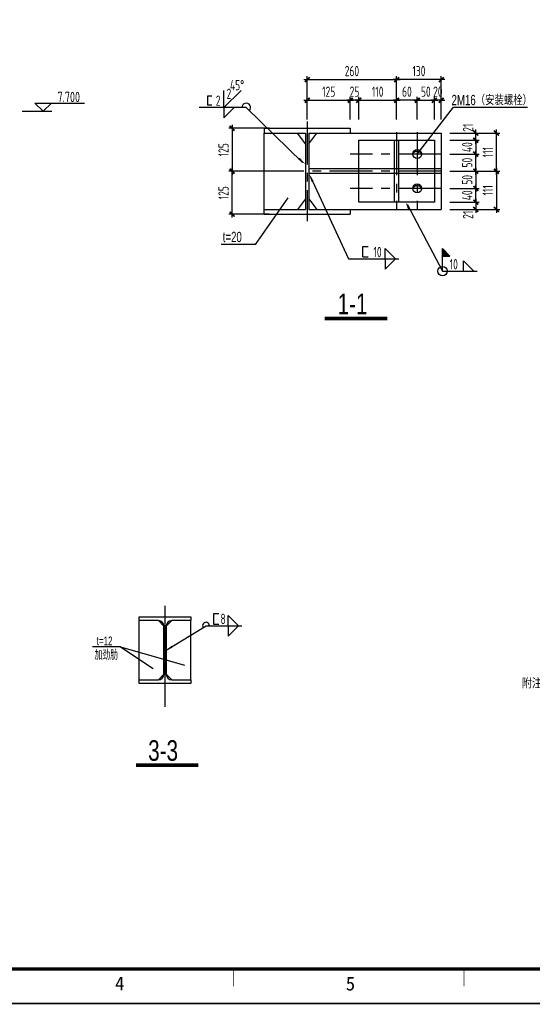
# Model space of a CAD drawing. Extents: x -294221 to 474257, y -25219 to 114942.
# Tile 51 of 69: x 214074 to 228994, y -11283 to 17351. Entities that reach past the tile are written whole.
import ezdxf
from ezdxf.enums import TextEntityAlignment as Align

# ---------------------------------------------------------------- set-up
doc = ezdxf.new("R2010")
doc.units = 0
doc.header["$LTSCALE"] = 1000
for name, pattern in [('( Center )', [2, 1.25, -0.25, 0.25, -0.25]), ('CENTER', [2, 1.25, -0.25, 0.25, -0.25]), ('DASHED', [0.75, 0.5, -0.25])]:
    doc.linetypes.add(name, pattern=pattern)
for name, color, linetype in [('2', 15, 'Continuous'), ('3', 3, 'CENTER'), ('AXIS', 7, 'Continuous'), ('BORDER', 7, 'Continuous'), ('DIM', 3, 'Continuous'), ('text', 7, 'Continuous'), ('THIN', 7, 'Continuous'), ('WELD', 7, 'Continuous'), ('WELD_TEXT', 7, 'Continuous'), ('Y', 2, 'Continuous'), ('白色标注', 7, 'Continuous'), ('管廊', 1, 'Continuous')]:
    doc.layers.add(name, color=color, linetype=linetype)
doc.styles.add('HH', font='tcc_simp.shx', dxfattribs={"width": 0.7, "bigfont": 'hzdx.shx'})
doc.styles.add('HZDX', font='tcc_simp', dxfattribs={"width": 0.75, "bigfont": 'tcc_hzdx'})
doc.styles.add('M1', font='tcc_simp.shx', dxfattribs={"width": 0.8, "height": 3, "bigfont": 'tcc_hzdx.shx'})
doc.styles.add('QC_宋体', font='txt')
doc.styles.add('TSSD_Dimension', font='tssdeng.shx', dxfattribs={"width": 0.7, "bigfont": 'hztxt.shx'})
doc.styles.add('TSSD_Label', font='tssdeng.shx', dxfattribs={"width": 0.7, "bigfont": 'hztxt.shx'})
doc.styles.add('TSSD_Rein', font='Tssdeng.shx', dxfattribs={"width": 0.7, "bigfont": '@@tssdchn.shx'})
doc.dimstyles.new('TSSD_10_100', dxfattribs={"dimtxt": 300, "dimasz": 100, "dimexe": 100, "dimexo": 250, "dimgap": 100, "dimtad": 1, "dimdec": 0, "dimlfac": 0.1, "dimzin": 0, "dimdsep": 46, "dimtxsty": 'TSSD_Dimension', "dimblk": 'ARCHTICK', "dimblk1": 'ARCHTICK', "dimblk2": 'ARCHTICK', "dimcen": 0, "dimdle": 100, "dimclrt": 7, "dimadec": 0, "dimazin": 0, "dimtfac": 1, "dimtdec": 0, "dimtix": 1, "dimtmove": 2, "dimatfit": 3, "dimfxl": 0, "dimtolj": 1, "dimtzin": 0, "dimarcsym": 0})

# ---------------------------------------------------------------- blocks, each defined once
blk = doc.blocks.new('_tsdba')
blk.add_lwpolyline([(0, 0, 0, 0.658, 0), (-2.5, 0, 0.658, 0.658, 0)], format="xyseb")
blk = doc.blocks.new('_ArchTick')
at = {"color": 0, "linetype": 'ByBlock', "const_width": 0.5}
blk.add_lwpolyline([(-0.71, -0.71), (0.71, 0.71)], dxfattribs=at)
blk = doc.blocks.new('*D415')
at = {"layer": 'Defpoints', "color": 0}
for p in [(221590, 14194), (220257, 12944), (221590, 12944)]:
    blk.add_point(p, dxfattribs=at)
at = {"layer": 'DIM', "color": 0, "lineweight": -2}
for p, q in [((221340, 14194), (220157, 14194)), ((220257, 14294), (220257, 12844)), ((221340, 12944), (220157, 12944))]:
    blk.add_line(p, q, dxfattribs=at)
at = {"layer": 'DIM', "color": 0, "lineweight": -2, "xscale": 100, "yscale": 100, "zscale": 100}
for p, rotation in [((220257, 14194), 90), ((220257, 12944), 270)]:
    blk.add_blockref('_ArchTick', p, dxfattribs=dict(at, rotation=rotation))
at = {"layer": 'DIM', "color": 7, "insert": (220007, 13569), "char_height": 300, "attachment_point": 5, "rotation": 90, "style": 'TSSD_Dimension'}
blk.add_mtext('\\A1;125', dxfattribs=at)
blk = doc.blocks.new('*D416')
at = {"layer": 'Defpoints', "color": 0}
for p in [(223694, 15008), (222444, 14194), (223694, 14194)]:
    blk.add_point(p, dxfattribs=at)
at = {"layer": 'DIM', "color": 0, "lineweight": -2}
for p, q in [((222344, 15008), (223794, 15008)), ((222444, 14444), (222444, 15108)), ((223694, 14444), (223694, 15108))]:
    blk.add_line(p, q, dxfattribs=at)
at = {"layer": 'DIM', "color": 0, "lineweight": -2, "xscale": 100, "yscale": 100, "zscale": 100, "rotation": 180}
blk.add_blockref('_ArchTick', (222444, 15008), dxfattribs=at)
at = {"layer": 'DIM', "color": 0, "lineweight": -2, "xscale": 100, "yscale": 100, "zscale": 100}
blk.add_blockref('_ArchTick', (223694, 15008), dxfattribs=at)
at = {"layer": 'DIM', "color": 7, "insert": (223069, 15258), "char_height": 300, "attachment_point": 5, "style": 'TSSD_Dimension'}
blk.add_mtext('\\A1;125', dxfattribs=at)
blk = doc.blocks.new('*D417')
at = {"layer": 'Defpoints', "color": 0}
for p in [(225044, 15608), (222444, 14194), (225044, 14194)]:
    blk.add_point(p, dxfattribs=at)
at = {"layer": 'DIM', "color": 0, "lineweight": -2}
for p, q in [((222344, 15608), (225144, 15608)), ((222444, 14444), (222444, 15708)), ((225044, 14444), (225044, 15708))]:
    blk.add_line(p, q, dxfattribs=at)
at = {"layer": 'DIM', "color": 0, "lineweight": -2, "xscale": 100, "yscale": 100, "zscale": 100, "rotation": 180}
blk.add_blockref('_ArchTick', (222444, 15608), dxfattribs=at)
at = {"layer": 'DIM', "color": 0, "lineweight": -2, "xscale": 100, "yscale": 100, "zscale": 100}
blk.add_blockref('_ArchTick', (225044, 15608), dxfattribs=at)
at = {"layer": 'DIM', "color": 7, "insert": (223744, 15858), "char_height": 300, "attachment_point": 5, "style": 'TSSD_Dimension'}
blk.add_mtext('\\A1;260', dxfattribs=at)
blk = doc.blocks.new('*D418')
at = {"layer": 'Defpoints', "color": 0}
for p in [(223694, 15008), (223694, 14194), (223944, 14194)]:
    blk.add_point(p, dxfattribs=at)
at = {"layer": 'DIM', "color": 0, "lineweight": -2}
for p, q in [((223694, 15008), (223594, 15008)), ((223694, 14444), (223694, 15108)), ((223944, 15008), (223694, 15008)), ((223944, 14444), (223944, 15108)), ((223944, 15008), (224044, 15008))]:
    blk.add_line(p, q, dxfattribs=at)
at = {"layer": 'DIM', "color": 0, "lineweight": -2, "xscale": 100, "yscale": 100, "zscale": 100}
blk.add_blockref('_ArchTick', (223694, 15008), dxfattribs=at)
at = {"layer": 'DIM', "color": 0, "lineweight": -2, "xscale": 100, "yscale": 100, "zscale": 100, "rotation": 180}
blk.add_blockref('_ArchTick', (223944, 15008), dxfattribs=at)
at = {"layer": 'DIM', "color": 7, "insert": (223819, 15258), "char_height": 300, "attachment_point": 5, "style": 'TSSD_Dimension'}
blk.add_mtext('\\A1;25', dxfattribs=at)
blk = doc.blocks.new('*D419')
at = {"layer": 'Defpoints', "color": 0}
for p in [(225044, 15008), (223944, 14194), (225044, 14194)]:
    blk.add_point(p, dxfattribs=at)
at = {"layer": 'DIM', "color": 0, "lineweight": -2}
for p, q in [((223844, 15008), (225144, 15008)), ((223944, 14444), (223944, 15108)), ((225044, 14444), (225044, 15108))]:
    blk.add_line(p, q, dxfattribs=at)
at = {"layer": 'DIM', "color": 0, "lineweight": -2, "xscale": 100, "yscale": 100, "zscale": 100, "rotation": 180}
blk.add_blockref('_ArchTick', (223944, 15008), dxfattribs=at)
at = {"layer": 'DIM', "color": 0, "lineweight": -2, "xscale": 100, "yscale": 100, "zscale": 100}
blk.add_blockref('_ArchTick', (225044, 15008), dxfattribs=at)
at = {"layer": 'DIM', "color": 7, "insert": (224494, 15258), "char_height": 300, "attachment_point": 5, "style": 'TSSD_Dimension'}
blk.add_mtext('\\A1;110', dxfattribs=at)
blk = doc.blocks.new('*D420')
at = {"layer": 'Defpoints', "color": 0}
for p in [(225044, 15008), (225044, 14194), (225644, 14194)]:
    blk.add_point(p, dxfattribs=at)
at = {"layer": 'DIM', "color": 0, "lineweight": -2}
for p, q in [((225744, 15008), (224944, 15008)), ((225044, 14444), (225044, 15108)), ((225644, 14444), (225644, 15108))]:
    blk.add_line(p, q, dxfattribs=at)
at = {"layer": 'DIM', "color": 0, "lineweight": -2, "xscale": 100, "yscale": 100, "zscale": 100, "rotation": 180}
blk.add_blockref('_ArchTick', (225044, 15008), dxfattribs=at)
at = {"layer": 'DIM', "color": 0, "lineweight": -2, "xscale": 100, "yscale": 100, "zscale": 100}
blk.add_blockref('_ArchTick', (225644, 15008), dxfattribs=at)
at = {"layer": 'DIM', "color": 7, "insert": (225344, 15258), "char_height": 300, "attachment_point": 5, "style": 'TSSD_Dimension'}
blk.add_mtext('\\A1;60', dxfattribs=at)
blk = doc.blocks.new('*D421')
at = {"layer": 'Defpoints', "color": 0}
for p in [(226144, 15008), (225644, 14194), (226144, 14194)]:
    blk.add_point(p, dxfattribs=at)
at = {"layer": 'DIM', "color": 0, "lineweight": -2}
for p, q in [((225544, 15008), (226244, 15008)), ((225644, 14444), (225644, 15108)), ((226144, 14444), (226144, 15108))]:
    blk.add_line(p, q, dxfattribs=at)
at = {"layer": 'DIM', "color": 0, "lineweight": -2, "xscale": 100, "yscale": 100, "zscale": 100, "rotation": 180}
blk.add_blockref('_ArchTick', (225644, 15008), dxfattribs=at)
at = {"layer": 'DIM', "color": 0, "lineweight": -2, "xscale": 100, "yscale": 100, "zscale": 100}
blk.add_blockref('_ArchTick', (226144, 15008), dxfattribs=at)
at = {"layer": 'DIM', "color": 7, "insert": (225894, 15258), "char_height": 300, "attachment_point": 5, "style": 'TSSD_Dimension'}
blk.add_mtext('\\A1;50', dxfattribs=at)
blk = doc.blocks.new('*D422')
at = {"layer": 'Defpoints', "color": 0}
for p in [(226144, 15008), (226144, 14194), (226344, 14194)]:
    blk.add_point(p, dxfattribs=at)
at = {"layer": 'DIM', "color": 0, "lineweight": -2}
for p, q in [((226144, 15008), (226044, 15008)), ((226144, 14444), (226144, 15108)), ((226344, 15008), (226144, 15008)), ((226344, 14444), (226344, 15108)), ((226344, 15008), (226444, 15008))]:
    blk.add_line(p, q, dxfattribs=at)
at = {"layer": 'DIM', "color": 0, "lineweight": -2, "xscale": 100, "yscale": 100, "zscale": 100}
blk.add_blockref('_ArchTick', (226144, 15008), dxfattribs=at)
at = {"layer": 'DIM', "color": 0, "lineweight": -2, "xscale": 100, "yscale": 100, "zscale": 100, "rotation": 180}
blk.add_blockref('_ArchTick', (226344, 15008), dxfattribs=at)
at = {"layer": 'DIM', "color": 7, "insert": (226244, 15258), "char_height": 300, "attachment_point": 5, "style": 'TSSD_Dimension'}
blk.add_mtext('\\A1;20', dxfattribs=at)
blk = doc.blocks.new('*D423')
at = {"layer": 'Defpoints', "color": 0}
for p in [(226344, 14054), (227349, 14054), (226344, 13844)]:
    blk.add_point(p, dxfattribs=at)
at = {"layer": 'DIM', "color": 0, "lineweight": -2}
for p, q in [((226594, 14054), (227449, 14054)), ((227349, 13744), (227349, 14154)), ((226594, 13844), (227449, 13844))]:
    blk.add_line(p, q, dxfattribs=at)
at = {"layer": 'DIM', "color": 0, "lineweight": -2, "xscale": 100, "yscale": 100, "zscale": 100}
for p, rotation in [((227349, 14054), 90), ((227349, 13844), 270)]:
    blk.add_blockref('_ArchTick', p, dxfattribs=dict(at, rotation=rotation))
at = {"layer": 'DIM', "color": 7, "insert": (227124, 14211), "char_height": 300, "attachment_point": 5, "rotation": 90, "style": 'TSSD_Dimension'}
blk.add_mtext('\\A1;21', dxfattribs=at)
blk = doc.blocks.new('*D424')
at = {"layer": 'Defpoints', "color": 0}
for p in [(226344, 13844), (226344, 13444), (227349, 13444)]:
    blk.add_point(p, dxfattribs=at)
at = {"layer": 'DIM', "color": 0, "lineweight": -2}
for p, q in [((226594, 13844), (227449, 13844)), ((227349, 13844), (227349, 13944)), ((227349, 13844), (227349, 13444)), ((226594, 13444), (227449, 13444)), ((227349, 13444), (227349, 13344))]:
    blk.add_line(p, q, dxfattribs=at)
at = {"layer": 'DIM', "color": 0, "lineweight": -2, "xscale": 100, "yscale": 100, "zscale": 100}
for p, rotation in [((227349, 13844), 270), ((227349, 13444), 90)]:
    blk.add_blockref('_ArchTick', p, dxfattribs=dict(at, rotation=rotation))
at = {"layer": 'DIM', "color": 7, "insert": (227099, 13644), "char_height": 300, "attachment_point": 5, "rotation": 90, "style": 'TSSD_Dimension'}
blk.add_mtext('\\A1;40', dxfattribs=at)
blk = doc.blocks.new('*D425')
at = {"layer": 'Defpoints', "color": 0}
for p in [(226344, 13444), (227349, 13444), (226344, 12944)]:
    blk.add_point(p, dxfattribs=at)
at = {"layer": 'DIM', "color": 0, "lineweight": -2}
for p, q in [((227349, 12844), (227349, 13544)), ((226594, 13444), (227449, 13444)), ((226594, 12944), (227449, 12944))]:
    blk.add_line(p, q, dxfattribs=at)
at = {"layer": 'DIM', "color": 0, "lineweight": -2, "xscale": 100, "yscale": 100, "zscale": 100}
for p, rotation in [((227349, 13444), 90), ((227349, 12944), 270)]:
    blk.add_blockref('_ArchTick', p, dxfattribs=dict(at, rotation=rotation))
at = {"layer": 'DIM', "color": 7, "insert": (227099, 13194), "char_height": 300, "attachment_point": 5, "rotation": 90, "style": 'TSSD_Dimension'}
blk.add_mtext('\\A1;50', dxfattribs=at)
blk = doc.blocks.new('*D426')
at = {"layer": 'Defpoints', "color": 0}
for p in [(226344, 14054), (227949, 14054), (226344, 12944)]:
    blk.add_point(p, dxfattribs=at)
at = {"layer": 'DIM', "color": 0, "lineweight": -2}
for p, q in [((226594, 14054), (228049, 14054)), ((227949, 12844), (227949, 14154)), ((226594, 12944), (228049, 12944))]:
    blk.add_line(p, q, dxfattribs=at)
at = {"layer": 'DIM', "color": 0, "lineweight": -2, "xscale": 100, "yscale": 100, "zscale": 100}
for p, rotation in [((227949, 14054), 90), ((227949, 12944), 270)]:
    blk.add_blockref('_ArchTick', p, dxfattribs=dict(at, rotation=rotation))
at = {"layer": 'DIM', "color": 7, "insert": (227699, 13499), "char_height": 300, "attachment_point": 5, "rotation": 90, "style": 'TSSD_Dimension'}
blk.add_mtext('\\A1;111', dxfattribs=at)
blk = doc.blocks.new('*D427')
at = {"layer": 'Defpoints', "color": 0}
for p in [(226344, 12044), (226344, 11834), (227349, 11834)]:
    blk.add_point(p, dxfattribs=at)
at = {"layer": 'DIM', "color": 0, "lineweight": -2}
for p, q in [((226594, 12044), (227449, 12044)), ((227349, 12144), (227349, 11734)), ((226594, 11834), (227449, 11834))]:
    blk.add_line(p, q, dxfattribs=at)
at = {"layer": 'DIM', "color": 0, "lineweight": -2, "xscale": 100, "yscale": 100, "zscale": 100}
for p, rotation in [((227349, 12044), 90), ((227349, 11834), 270)]:
    blk.add_blockref('_ArchTick', p, dxfattribs=dict(at, rotation=rotation))
at = {"layer": 'DIM', "color": 7, "insert": (227124, 11677), "char_height": 300, "attachment_point": 5, "rotation": 90, "style": 'TSSD_Dimension'}
blk.add_mtext('\\A1;21', dxfattribs=at)
blk = doc.blocks.new('*D428')
at = {"layer": 'Defpoints', "color": 0}
for p in [(226344, 12444), (227349, 12444), (226344, 12044)]:
    blk.add_point(p, dxfattribs=at)
at = {"layer": 'DIM', "color": 0, "lineweight": -2}
for p, q in [((226594, 12444), (227449, 12444)), ((227349, 12444), (227349, 12544)), ((227349, 12044), (227349, 12444)), ((226594, 12044), (227449, 12044)), ((227349, 12044), (227349, 11944))]:
    blk.add_line(p, q, dxfattribs=at)
at = {"layer": 'DIM', "color": 0, "lineweight": -2, "xscale": 100, "yscale": 100, "zscale": 100}
for p, rotation in [((227349, 12444), 270), ((227349, 12044), 90)]:
    blk.add_blockref('_ArchTick', p, dxfattribs=dict(at, rotation=rotation))
at = {"layer": 'DIM', "color": 7, "insert": (227099, 12244), "char_height": 300, "attachment_point": 5, "rotation": 90, "style": 'TSSD_Dimension'}
blk.add_mtext('\\A1;40', dxfattribs=at)
blk = doc.blocks.new('*D429')
at = {"layer": 'Defpoints', "color": 0}
for p in [(226344, 12944), (226344, 12444), (227349, 12444)]:
    blk.add_point(p, dxfattribs=at)
at = {"layer": 'DIM', "color": 0, "lineweight": -2}
for p, q in [((226594, 12944), (227449, 12944)), ((227349, 13044), (227349, 12344)), ((226594, 12444), (227449, 12444))]:
    blk.add_line(p, q, dxfattribs=at)
at = {"layer": 'DIM', "color": 0, "lineweight": -2, "xscale": 100, "yscale": 100, "zscale": 100}
for p, rotation in [((227349, 12944), 90), ((227349, 12444), 270)]:
    blk.add_blockref('_ArchTick', p, dxfattribs=dict(at, rotation=rotation))
at = {"layer": 'DIM', "color": 7, "insert": (227099, 12694), "char_height": 300, "attachment_point": 5, "rotation": 90, "style": 'TSSD_Dimension'}
blk.add_mtext('\\A1;50', dxfattribs=at)
blk = doc.blocks.new('*D430')
at = {"layer": 'Defpoints', "color": 0}
for p in [(226344, 12944), (226344, 11834), (227949, 11834)]:
    blk.add_point(p, dxfattribs=at)
at = {"layer": 'DIM', "color": 0, "lineweight": -2}
for p, q in [((226594, 12944), (228049, 12944)), ((227949, 13044), (227949, 11734)), ((226594, 11834), (228049, 11834))]:
    blk.add_line(p, q, dxfattribs=at)
at = {"layer": 'DIM', "color": 0, "lineweight": -2, "xscale": 100, "yscale": 100, "zscale": 100}
for p, rotation in [((227949, 12944), 90), ((227949, 11834), 270)]:
    blk.add_blockref('_ArchTick', p, dxfattribs=dict(at, rotation=rotation))
at = {"layer": 'DIM', "color": 7, "insert": (227699, 12389), "char_height": 300, "attachment_point": 5, "rotation": 90, "style": 'TSSD_Dimension'}
blk.add_mtext('\\A1;111', dxfattribs=at)
blk = doc.blocks.new('*D431')
at = {"layer": 'Defpoints', "color": 0}
for p in [(220257, 12944), (221590, 12944), (221590, 11694)]:
    blk.add_point(p, dxfattribs=at)
at = {"layer": 'DIM', "color": 0, "lineweight": -2}
for p, q in [((221340, 12944), (220157, 12944)), ((220257, 11594), (220257, 13044)), ((221340, 11694), (220157, 11694))]:
    blk.add_line(p, q, dxfattribs=at)
at = {"layer": 'DIM', "color": 0, "lineweight": -2, "xscale": 100, "yscale": 100, "zscale": 100}
for p, rotation in [((220257, 12944), 90), ((220257, 11694), 270)]:
    blk.add_blockref('_ArchTick', p, dxfattribs=dict(at, rotation=rotation))
at = {"layer": 'DIM', "color": 7, "insert": (220007, 12319), "char_height": 300, "attachment_point": 5, "rotation": 90, "style": 'TSSD_Dimension'}
blk.add_mtext('\\A1;125', dxfattribs=at)
blk = doc.blocks.new('*D432')
at = {"layer": 'Defpoints', "color": 0}
for p in [(225044, 15608), (225044, 14194), (226344, 14194)]:
    blk.add_point(p, dxfattribs=at)
at = {"layer": 'DIM', "color": 0, "lineweight": -2}
for p, q in [((226444, 15608), (224944, 15608)), ((225044, 14444), (225044, 15708)), ((226344, 14444), (226344, 15708))]:
    blk.add_line(p, q, dxfattribs=at)
at = {"layer": 'DIM', "color": 0, "lineweight": -2, "xscale": 100, "yscale": 100, "zscale": 100, "rotation": 180}
blk.add_blockref('_ArchTick', (225044, 15608), dxfattribs=at)
at = {"layer": 'DIM', "color": 0, "lineweight": -2, "xscale": 100, "yscale": 100, "zscale": 100}
blk.add_blockref('_ArchTick', (226344, 15608), dxfattribs=at)
at = {"layer": 'DIM', "color": 7, "insert": (225694, 15858), "char_height": 300, "attachment_point": 5, "style": 'TSSD_Dimension'}
blk.add_mtext('\\A1;130', dxfattribs=at)
blk = doc.blocks.new('A1E图框')
for points, const_width in [([(0, 0), (841, 0), (841, 594), (0, 594)], 0.5), ([(25, 10), (831, 10), (831, 584), (25, 584)], 1)]:
    blk.add_lwpolyline(points, close=True, dxfattribs=dict(const_width=const_width))
at = {"const_width": 0.2}
for points in [[(293.67, 10), (293.67, 5)], [(360.83, 10), (360.83, 5)]]:
    blk.add_lwpolyline(points, dxfattribs=at)
at = {"style": 'QC_宋体'}
for s, p in [('4', (260.61, 5.78)), ('5', (327.78, 5.78))]:
    blk.add_text(s, height=4, dxfattribs=at).set_placement(p, align=Align.MIDDLE_CENTER)

msp = doc.modelspace()

# ---------------------------------------------------------------- hatches: boundary and pattern name
at = {"layer": 'Y'}
msp.add_hatch(color=4, dxfattribs=at).paths.add_polyline_path([(226383.494, 10692.588), (226383.494, 10477.057), (226597.099, 10477.057)])

# ---------------------------------------------------------------- linework, layer by layer
at = {"color": 0, "linetype": 'ByBlock'}
for p, q in [((220138.628, 26.189, -4116055.264), (220438.628, -273.811, -4116055.264)), ((220138.628, -273.811, -4116055.264), (220138.628, 26.189, -4116055.264)), ((220138.628, -573.811, -4116055.264), (220438.628, -273.811, -4116055.264)), ((220138.628, -273.811, -4116055.264), (220138.628, -573.811, -4116055.264))]:
    msp.add_line(p, q, dxfattribs=at)
at = {"ltscale": 0.5}
msp.add_line((217011.101, -888.857, -4116055.264), (218872.934, -1419.034, -4116055.264), dxfattribs=at)
at = {"ltscale": 0.5, "elevation": -4116055.264}
msp.add_lwpolyline([(219868.905, 76.189), (219718.905, 76.189), (219718.905, -223.811), (219868.905, -223.811)], dxfattribs=at)
msp.add_lwpolyline([(218110.978, -125.051), (217555.978, -125.051), (217555.978, -15.051), (219055.978, -15.051), (219055.978, -125.051), (218500.978, -125.051, 0.414213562), (218340.978, -285.051), (218340.978, -1685.051, 0.414213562), (218500.978, -1845.051), (219055.978, -1845.051), (219055.978, -1955.051), (217555.978, -1955.051), (217555.978, -1845.051), (218110.978, -1845.051, 0.414213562), (218270.978, -1685.051), (218270.978, -285.051, 0.414213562), (218110.978, -125.051, 1)], format="xyb", dxfattribs=at)
at = {"layer": '2'}
for p, q in [((225644.236, 13444.061, -4116055.264), (226700.445, 14802.782, -4116055.264)), ((226700.445, 14802.782, -4116055.264), (228857.472, 14802.782, -4116055.264)), ((221194.236, 14194.061, -4116055.264), (221194.236, 14054.061, -4116055.264)), ((221194.236, 14194.061, -4116055.264), (223694.236, 14194.061, -4116055.264)), ((221194.236, 11834.061, -4116055.264), (221194.236, 14054.061, -4116055.264)), ((221194.236, 14054.061, -4116055.264), (222394.236, 14054.061, -4116055.264)), ((222394.236, 13743.922, -4116055.264), (222162.814, 14054.061, -4116055.264)), ((222394.236, 14054.061, -4116055.264), (222394.236, 11834.061, -4116055.264)), ((222494.236, 13743.922, -4116055.264), (222725.658, 14054.061, -4116055.264)), ((222494.236, 14054.061, -4116055.264), (223694.236, 14054.061, -4116055.264)), ((222494.236, 14054.061, -4116055.264), (222494.236, 11834.061, -4116055.264)), ((223694.236, 14194.061, -4116055.264), (223694.236, 14054.061, -4116055.264)), ((223694.236, 14054.061, -4116055.264), (226344.236, 14054.061, -4116055.264)), ((226344.236, 14054.061, -4116055.264), (226344.236, 11834.061, -4116055.264)), ((220940.649, 10815.746, -4116055.264), (221885.525, 12170.456, -4116055.264)), ((222394.236, 12144.199, -4116055.264), (222162.814, 11834.061, -4116055.264)), ((222494.236, 12144.199, -4116055.264), (222725.658, 11834.061, -4116055.264)), ((221194.236, 11694.061, -4116055.264), (221194.236, 11834.061, -4116055.264)), ((221194.236, 11834.061, -4116055.264), (222394.236, 11834.061, -4116055.264)), ((222494.236, 11834.061, -4116055.264), (223694.236, 11834.061, -4116055.264)), ((223694.236, 11834.061, -4116055.264), (223694.236, 11694.061, -4116055.264)), ((223694.236, 11834.061, -4116055.264), (226344.236, 11834.061, -4116055.264)), ((221194.236, 11694.061, -4116055.264), (223694.236, 11694.061, -4116055.264)), ((220940.649, 10815.746, -4116055.264), (219934.718, 10815.746, -4116055.264)), ((224065.599, 10756.55, -4116055.264), (224215.599, 10756.55, -4116055.264)), ((224065.599, 10456.55, -4116055.264), (224065.599, 10756.55, -4116055.264)), ((224065.599, 10456.55, -4116055.264), (224215.599, 10456.55, -4116055.264)), ((217555.978, -1845.051, -4116055.264), (217555.978, -125.051, -4116055.264)), ((219055.978, -1845.051, -4116055.264), (219055.978, -125.051, -4116055.264)), ((217011.101, -888.857, -4116055.264), (216193.912, -888.857, -4116055.264)), ((217011.101, -888.857, -4116055.264), (217955.978, -1513.418, -4116055.264))]:
    msp.add_line(p, q, dxfattribs=at)
for centre in [(225644.236, 13444.061, -4116055.264), (225644.236, 12444.061, -4116055.264)]:
    msp.add_circle(centre, 130, dxfattribs=at)
at = {"layer": 'AXIS', "linetype": '( Center )'}
for p, q in [((222444.236, 14394.061, -4116055.264), (222444.236, 11494.061, -4116055.264)), ((225044.236, 14079.061, -4116055.264), (225044.236, 11809.061, -4116055.264)), ((225644.236, 14079.061, -4116055.264), (225644.236, 11809.061, -4116055.264)), ((226344.236, 13444.061, -4116055.264), (223694.236, 13444.061, -4116055.264)), ((226344.236, 12944.061, -4116055.264), (221020.885, 12944.061, -4116055.264)), ((226344.236, 12444.061, -4116055.264), (223694.236, 12444.061, -4116055.264))]:
    msp.add_line(p, q, dxfattribs=at)
at = {"layer": 'AXIS', "color": 3}
msp.add_line((218305.978, -2628.191, -4116055.264), (218305.978, 303.36, -4116055.264), dxfattribs=at)
at = {"layer": 'BORDER', "elevation": -4116055.264}
msp.add_lwpolyline([(190923.361, -11257.991), (190923.361, 48142.009), (275023.361, 48142.009), (275023.361, -11257.991)], close=True, dxfattribs=at)
at = {"layer": 'BORDER', "const_width": 50, "elevation": -4116055.264}
msp.add_lwpolyline([(193423.361, -10257.991), (193423.361, 47142.009), (274023.361, 47142.009), (274023.361, -10257.991)], close=True, dxfattribs=at)
at = {"layer": 'DIM'}
msp.add_line((222444.236, 14444.061, -4116055.264), (222444.236, 15334.578, -4116055.264), dxfattribs=at)
msp.add_line((222444.236, 14444.061, -4116055.264), (222444.236, 15334.578, -4116055.264), dxfattribs=at)
at = {"layer": 'text'}
for p, q in [((224708.142, 10393.77, -4116055.264), (224708.142, 10693.77, -4116055.264)), ((225008.142, 10393.77, -4116055.264), (224708.142, 10693.77, -4116055.264)), ((226597.099, 10477.057, -4116055.264), (226383.494, 10692.588, -4116055.264)), ((226989.703, 10040.104, -4116055.264), (226989.703, 10340.104, -4116055.264)), ((227289.703, 10040.104, -4116055.264), (226989.703, 10340.104, -4116055.264))]:
    msp.add_line(p, q, dxfattribs=at)
at = {"layer": 'THIN'}
for p, q in [((220020.165, 14796.8, -4116055.264), (220520.165, 15296.8, -4116055.264)), ((220020.165, 14796.8, -4116055.264), (220020.165, 15296.8, -4116055.264)), ((214519.568, 14926.312, -4116055.264), (215962.319, 14926.312, -4116055.264)), ((214759.568, 14686.312, -4116055.264), (214519.568, 14926.312, -4116055.264)), ((214759.568, 14686.312, -4116055.264), (214999.568, 14926.312, -4116055.264)), ((214143.48, 14686.312, -4116055.264), (215013.023, 14686.312, -4116055.264)), ((220668.011, 14796.8, -4116055.264), (219301.469, 14796.8, -4116055.264)), ((220020.165, 14796.8, -4116055.264), (220020.165, 14496.8, -4116055.264)), ((220320.165, 14796.8, -4116055.264), (220020.165, 14496.8, -4116055.264)), ((223642.28, 10393.77, -4116055.264), (225108.142, 10393.77, -4116055.264)), ((224708.142, 10393.77, -4116055.264), (224708.142, 10093.77, -4116055.264)), ((225008.142, 10393.77, -4116055.264), (224708.142, 10093.77, -4116055.264)), ((226383.494, 10040.104, -4116055.264), (227389.703, 10040.104, -4116055.264))]:
    msp.add_line(p, q, dxfattribs=at)
at = {"layer": 'THIN', "linetype": 'DASHED', "ltscale": 5}
for p, q in [((223944.236, 13014.061, -4116055.264), (222494.236, 13014.061, -4116055.264)), ((223944.236, 12874.061, -4116055.264), (222494.236, 12874.061, -4116055.264))]:
    msp.add_line(p, q, dxfattribs=at)
at = {"layer": 'THIN', "elevation": -4116055.264}
for points in [[(222309.357, 13200.126), (220668.011, 14796.8)], [(222536.241, 12783.311), (223642.28, 10393.77)], [(225351.661, 11983.311), (226383.494, 10040.104)]]:
    msp.add_lwpolyline(points, dxfattribs=at)
at = {"layer": 'WELD'}
msp.add_line((219497.819, -273.811, -4116055.264), (220538.628, -273.811, -4116055.264), dxfattribs=at)
at = {"layer": 'WELD', "elevation": -4116055.264}
msp.add_lwpolyline([(218340.978, -985.051), (219497.819, -273.811)], dxfattribs=at)
at = {"layer": 'WELD'}
msp.add_arc((219497.819, -273.811, -4116055.264), 100, 0, 211.5836894, dxfattribs=at)
msp.add_solid([(218529.023, -909.223, -4116055.264), (218340.978, -985.051, -4116055.264), (218494.266, -852.334, -4116055.264)], dxfattribs=at)
at = {"layer": 'Y', "color": 4}
for p, q in [((219670.026, 15123.232, -4116055.264), (219539.018, 15123.232, -4116055.264)), ((219539.018, 15123.232, -4116055.264), (219539.018, 14867.451, -4116055.264)), ((219670.026, 14867.451, -4116055.264), (219539.018, 14867.451, -4116055.264)), ((226344.236, 13014.061, -4116055.264), (223944.236, 13014.061, -4116055.264)), ((226344.236, 12874.061, -4116055.264), (223944.236, 12874.061, -4116055.264)), ((226383.494, 10040.104, -4116055.264), (226383.494, 10692.588, -4116055.264)), ((226383.494, 10477.057, -4116055.264), (226597.099, 10477.057, -4116055.264))]:
    msp.add_line(p, q, dxfattribs=at)
at = {"layer": 'Y', "color": 4, "elevation": -4116055.264}
for points in [[(223944.236, 13844.061), (226144.236, 13844.061), (226144.236, 12044.061), (223944.236, 12044.061)], [(224984.236, 13844.061), (225104.236, 13844.061), (225104.236, 12044.061), (224984.236, 12044.061)]]:
    msp.add_lwpolyline(points, close=True, dxfattribs=at)
at = {"layer": 'Y', "color": 4}
msp.add_circle((226383.494, 10040.104, -4116055.264), 137.477, dxfattribs=at)
at = {"layer": '白色标注', "const_width": 100, "elevation": -4116055.264}
for points in [[(222955.442, 8661.613), (224773.004, 8661.613)], [(217457.665, -4327.291), (219275.227, -4327.291)]]:
    msp.add_lwpolyline(points, dxfattribs=at)
at = {"layer": '管廊', "color": 0}
for p, q in [((218110.978, -125.051, -4116055.264), (218270.978, -285.051, -4116055.264)), ((218500.978, -125.051, -4116055.264), (218340.978, -285.051, -4116055.264)), ((218110.978, -1845.051, -4116055.264), (218270.978, -1685.051, -4116055.264)), ((218500.978, -1845.051, -4116055.264), (218340.978, -1685.051, -4116055.264))]:
    msp.add_line(p, q, dxfattribs=at)
at = {"layer": '管廊', "color": 0, "ltscale": 0.25}
msp.add_arc((220668.011, 14796.8, -4116055.264), 126.512, 315.7904115, 180, dxfattribs=at)
at = {"layer": '管廊', "color": 0}
for centre in [(225644.236, 13372.251, -4116055.264), (225644.236, 12372.251, -4116055.264)]:
    msp.add_arc(centre, 148.515, 28.9153575, 151.0846425, dxfattribs=at)

# ---------------------------------------------------------------- block references
at = {"xscale": 100, "yscale": 100, "zscale": 100}
msp.add_blockref('A1E图框', (190923.361, -11257.991), dxfattribs=at)
at = {"layer": 'THIN', "xscale": 100, "yscale": 100, "zscale": 100}
for p, rotation in [((222394.236, 13147.253, -4116055.264), 319.8546804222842), ((222494.236, 12874.061, -4116055.264), 114.8378558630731), ((225309.656, 12044.061, -4116055.264), 114.8378558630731)]:
    msp.add_blockref('_tsdba', p, dxfattribs=dict(at, rotation=rotation))

# ---------------------------------------------------------------- texts
at = {"style": 'HH', "width": 0.7}
for s, height, p in [('t=20', 300, (219984.822, 10883.28, -4116055.264)), ('t=12', 250, (216314.885, -838.857, -4116055.264)), ('加劲肋', 250, (216252.325, -1261.384, -4116055.264))]:
    msp.add_text(s, height=height, dxfattribs=at).set_placement(p)
at = {"layer": '2', "style": 'HZDX', "width": 0.75}
for s, p in [('1-1', (223327.099, 8786.859, -4116055.264)), ('3-3', (217813.827, -4202.046, -4116055.264))]:
    msp.add_text(s, height=600, dxfattribs=at).set_placement(p)
at = {"layer": '3', "style": 'M1', "width": 0.8}
msp.add_text('附注：', height=300, dxfattribs=at).set_placement((228693.213, -2097.189, -4116055.264))
at = {"layer": 'DIM', "color": 1, "style": 'HZDX', "width": 0.7}
msp.add_text('2M16（安装螺栓）', height=300, dxfattribs=at).set_placement((227814.301, 15030.674, -4116055.264), align=Align.MIDDLE)
at = {"layer": 'text', "style": 'TSSD_Rein', "width": 0.7}
for s, p in [('45%%D', (220195.165, 15296.8, -4116055.264)), ('2', (220095.165, 15046.8, -4116055.264))]:
    msp.add_text(s, height=300, dxfattribs=at).set_placement(p)
for s, p in [('2', (219920.165, 14846.8, -4116055.264)), ('10', (224608.142, 10443.77, -4116055.264)), ('10', (226827.087, 10090.104, -4116055.264))]:
    msp.add_text(s, height=300, dxfattribs=at).set_placement(p, align=Align.RIGHT)
at = {"layer": 'WELD_TEXT', "style": 'TSSD_Label', "width": 0.7}
msp.add_text('8', height=300, dxfattribs=at).set_placement((219918.905, -223.811, -4116055.264))
at = {"layer": '白色标注', "color": 0, "style": 'TSSD_Rein', "width": 0.75}
msp.add_text('7.700', height=300, dxfattribs=at).set_placement((215173.464, 14954.439, -4116055.264))

# ---------------------------------------------------------------- dimensions: what is measured, and where the dimension line sits
at = {"layer": 'DIM'}
for base, p1, p2, picture, middle in [((225044.236, 15607.541, -4116055.264), (222444.236, 14194.061, -4116055.264), (225044.236, 14194.061, -4116055.264), '*D417', (223744.236, 15857.541, -4116055.264)), ((223694.236, 15007.541, -4116055.264), (222444.236, 14194.061, -4116055.264), (223694.236, 14194.061, -4116055.264), '*D416', (223069.236, 15257.541, -4116055.264)), ((225044.236, 15007.541, -4116055.264), (223944.236, 14194.061, -4116055.264), (225044.236, 14194.061, -4116055.264), '*D419', (224494.236, 15257.541, -4116055.264)), ((226144.236, 15007.541, -4116055.264), (225644.236, 14194.061, -4116055.264), (226144.236, 14194.061, -4116055.264), '*D421', (225894.236, 15257.541, -4116055.264))]:
    dim = msp.add_linear_dim(base=base, p1=p1, p2=p2, dimstyle='TSSD_10_100', override={"dimscale": 1, "dimlfac": 0.1}, dxfattribs=at)
    dim.commit()
    dim.dimension.update_dxf_attribs({"geometry": picture, "text_midpoint": middle})
for base, p1, p2, angle, picture, middle in [((225044.236, 15607.541, -4116055.264), (226344.236, 14194.061, -4116055.264), (225044.236, 14194.061, -4116055.264), 180, '*D432', (225694.236, 15857.541, -4116055.264)), ((223694.236, 15007.541, -4116055.264), (223944.236, 14194.061, -4116055.264), (223694.236, 14194.061, -4116055.264), 180, '*D418', (223819.236, 15257.541, -4116055.264)), ((225044.236, 15007.541, -4116055.264), (225644.236, 14194.061, -4116055.264), (225044.236, 14194.061, -4116055.264), 180, '*D420', (225344.236, 15257.541, -4116055.264)), ((226144.236, 15007.541, -4116055.264), (226344.236, 14194.061, -4116055.264), (226144.236, 14194.061, -4116055.264), 180, '*D422', (226244.236, 15257.541, -4116055.264)), ((220257.198, 12944.061, -4116055.264), (221589.531, 14194.061, -4116055.264), (221589.531, 12944.061, -4116055.264), 90, '*D415', (220007.198, 13569.061, -4116055.264)), ((227948.574, 14054.061, -4116055.264), (226344.236, 12944.061, -4116055.264), (226344.236, 14054.061, -4116055.264), 90, '*D426', (227698.574, 13499.061, -4116055.264)), ((227348.574, 13444.061, -4116055.264), (226344.236, 13844.061, -4116055.264), (226344.236, 13444.061, -4116055.264), 270, '*D424', (227098.574, 13644.061, -4116055.264)), ((227348.574, 13444.061, -4116055.264), (226344.236, 12944.061, -4116055.264), (226344.236, 13444.061, -4116055.264), 90, '*D425', (227098.574, 13194.061, -4116055.264)), ((220257.198, 12944.061, -4116055.264), (221589.531, 11694.061, -4116055.264), (221589.531, 12944.061, -4116055.264), 270, '*D431', (220007.198, 12319.061, -4116055.264)), ((227348.574, 12444.061, -4116055.264), (226344.236, 12944.061, -4116055.264), (226344.236, 12444.061, -4116055.264), 270, '*D429', (227098.574, 12694.061, -4116055.264)), ((227948.574, 11834.061, -4116055.264), (226344.236, 12944.061, -4116055.264), (226344.236, 11834.061, -4116055.264), 270, '*D430', (227698.574, 12389.061, -4116055.264)), ((227348.574, 12444.061, -4116055.264), (226344.236, 12044.061, -4116055.264), (226344.236, 12444.061, -4116055.264), 90, '*D428', (227098.574, 12244.061, -4116055.264))]:
    dim = msp.add_linear_dim(base=base, p1=p1, p2=p2, angle=angle, dimstyle='TSSD_10_100', override={"dimscale": 1, "dimlfac": 0.1}, dxfattribs=at)
    dim.commit()
    dim.dimension.update_dxf_attribs({"geometry": picture, "text_midpoint": middle})
for base, p1, p2, angle, picture, middle in [((227348.574, 14054.061, -4116055.264), (226344.236, 13844.061, -4116055.264), (226344.236, 14054.061, -4116055.264), 90, '*D423', (227123.574, 14211.176, -4116055.264)), ((227348.574, 11834.061, -4116055.264), (226344.236, 12044.061, -4116055.264), (226344.236, 11834.061, -4116055.264), 270, '*D427', (227123.574, 11676.945, -4116055.264))]:
    dim = msp.add_linear_dim(base=base, p1=p1, p2=p2, angle=angle, dimstyle='TSSD_10_100', override={"dimscale": 1, "dimlfac": 0.1}, dxfattribs=at)
    dim.commit()
    dim.dimension.update_dxf_attribs({"geometry": picture, "text_midpoint": middle, "dimtype": 160})

doc.saveas('drawing.dxf')
